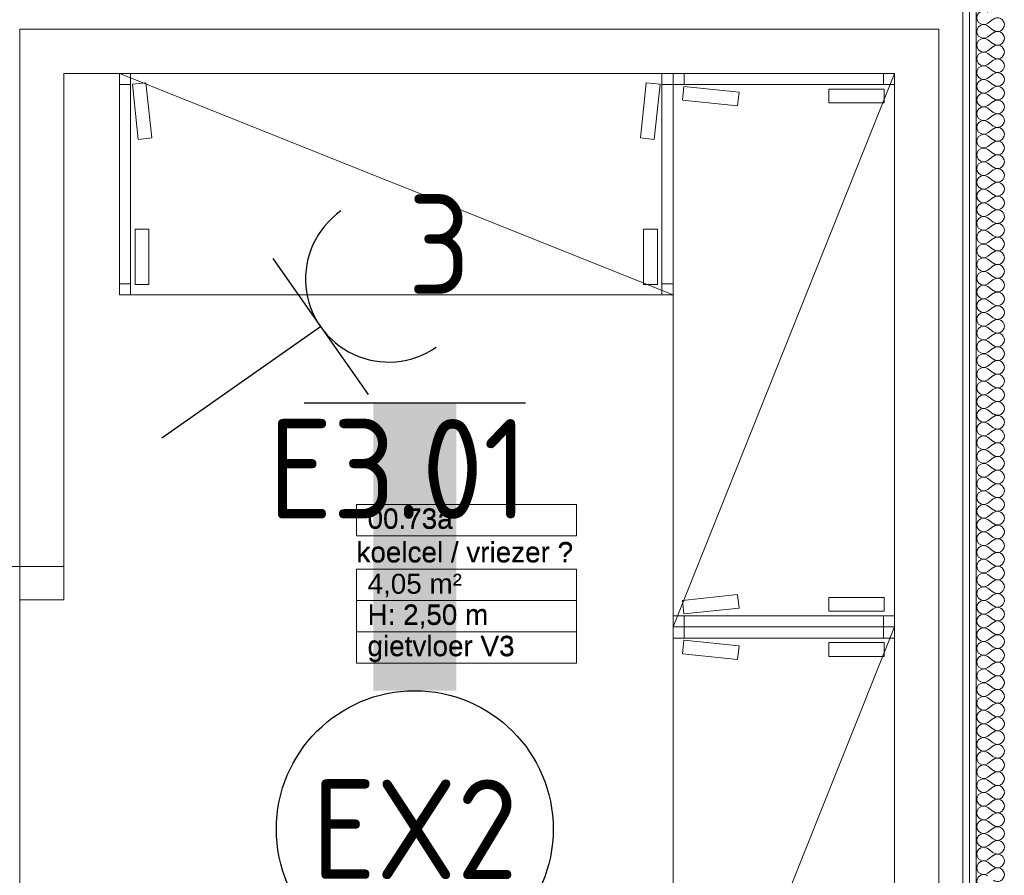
# Model space of a CAD drawing. Header units: millimetres. Extents: x -39149 to 267781, y -2340 to 58540.
# Tile 185 of 244: x 46857 to 48635, y 8418 to 9963. Entities that reach past the tile are written whole.
import ezdxf
from ezdxf.enums import TextEntityAlignment as Align

# ---------------------------------------------------------------- set-up
doc = ezdxf.new("R2010")
doc.units = ezdxf.units.MM
doc.header["$LTSCALE"] = 100
doc.header["$MEASUREMENT"] = 0
for name, color, linetype in [('22 C Binnenwanden', 7, 'Continuous'), ('22 C Binnenwanden Deuren', 7, 'Continuous'), ('22 C Binnenwanden Doorsnede-arcering', 7, 'Continuous'), ('22 C Binnenwanden Laagscheidingslijnen', 7, 'Continuous'), ('73 Keuken', 7, 'Continuous'), ('EL6222--_KRACHT_230', 3, 'Continuous'), ('EL6311--_LICHT_BINNEN', 3, 'Continuous'), ('Z Ruimteoppervlak', 7, 'Continuous'), ('Z Ruimteoppervlak Zone label', 7, 'Continuous'), ('Z Ruimteoppervlak Zone tekst', 7, 'Continuous')]:
    doc.layers.add(name, color=color, linetype=linetype)
doc.styles.add('BURO-018', font='isocp.shx', dxfattribs={"height": 180})
doc.styles.add('GENERATED_STYLE_1', font='arial.ttf')
doc.styles.add('GENERATED_STYLE_2', font='swiss.ttf')
doc.styles.get("Standard").update_dxf_attribs({"font": 'txt', "bigfont": 'BIGFONT.SHX'})

# ---------------------------------------------------------------- blocks, each defined once
blk = doc.blocks.new('koelcel _ vriezer __00.73a_51_7', base_point=(47663.6, 8946.2))
at = {"layer": 'Z Ruimteoppervlak Zone label', "color": 8, "linetype": 'Continuous', "lineweight": 0}
for p, q in [((47465.1, 9087.6), (47862.2, 9087.6)), ((47465.1, 9031), (47465.1, 9087.6)), ((47862.2, 9087.6), (47862.2, 9031)), ((47862.2, 9031), (47465.1, 9031)), ((47465.1, 8970.7), (47862.2, 8970.7)), ((47465.1, 8914.1), (47465.1, 8970.7)), ((47862.2, 8970.7), (47862.2, 8914.1)), ((47862.2, 8914.1), (47465.1, 8914.1)), ((47465.1, 8914.1), (47862.2, 8914.1)), ((47465.1, 8857.5), (47465.1, 8914.1)), ((47862.2, 8914.1), (47862.2, 8857.5)), ((47862.2, 8857.5), (47465.1, 8857.5)), ((47465.1, 8857.5), (47862.2, 8857.5)), ((47465.1, 8801), (47465.1, 8857.5)), ((47862.2, 8857.5), (47862.2, 8801)), ((47862.2, 8801), (47465.1, 8801))]:
    blk.add_line(p, q, dxfattribs=at)
at = {"linetype": 'Continuous', "lineweight": 0, "flags": 1}
for tag in ['ROOM_AREA', 'ROOM_PERIM', 'ROOM_WALLS_SURF', 'ROOM_DOORS_SURF', 'ROOM_WINDS_SURF', 'ROOM_BASELEV', 'ROOM_NET_AREA', 'ROOM_REDUCED_AREA', 'ROOM_CALC_AREA', 'ROOM_VOLUME']:
    blk.add_attdef(tag, text='', height=2000, dxfattribs=at).set_placement((47663.6, 8374.7), align=Align.BOTTOM_LEFT)
at = {"layer": 'Z Ruimteoppervlak Zone tekst', "color": 2, "lineweight": 0, "insert": (47485.1, 8962.4), "char_height": 36, "attachment_point": 1, "style": 'GENERATED_STYLE_1'}
blk.add_mtext('{4,05 m²}', dxfattribs=at)
at = {"layer": 'Z Ruimteoppervlak Zone tekst', "color": 2, "lineweight": 0}
for tag, style, p in [('ROOM_NUMBER', 'GENERATED_STYLE_1', (47485.1, 9032.7)), ('ROOM_NAME', 'GENERATED_STYLE_2', (47465.1, 8972)), ('ROOM_HEIGHT', 'GENERATED_STYLE_1', (47485.1, 8859.2)), ('BASEC', 'GENERATED_STYLE_1', (47485.1, 8802.6))]:
    blk.add_attdef(tag, text='', height=36, dxfattribs=dict(at, style=style)).set_placement(p, align=Align.BOTTOM_LEFT)
blk = doc.blocks.new('*X919')
at = {"layer": '22 C Binnenwanden Doorsnede-arcering', "color": 8, "linetype": 'Continuous', "lineweight": 0}
for p, q in [((48605.4, 9956.8), (48615.3, 9964.2)), ((48605.4, 9951.8), (48615.3, 9944.4)), ((48605.4, 9932), (48615.3, 9939.4)), ((48605.4, 9927), (48615.3, 9919.6)), ((48605.4, 9907.2), (48615.3, 9914.7)), ((48605.4, 9902.3), (48615.3, 9894.9)), ((48605.4, 9882.5), (48615.3, 9889.9)), ((48605.4, 9877.5), (48615.3, 9870.1)), ((48605.4, 9857.7), (48615.3, 9865.1)), ((48605.4, 9852.8), (48615.3, 9845.3)), ((48605.4, 9833), (48615.3, 9840.4)), ((48605.4, 9828), (48615.3, 9820.6)), ((48605.4, 9808.2), (48615.3, 9815.6)), ((48605.4, 9803.2), (48615.3, 9795.8)), ((48605.4, 9783.4), (48615.3, 9790.9)), ((48605.4, 9778.5), (48615.3, 9771)), ((48605.4, 9758.7), (48615.3, 9766.1)), ((48605.4, 9753.7), (48615.3, 9746.3)), ((48605.4, 9733.9), (48615.3, 9741.3)), ((48605.4, 9729), (48615.3, 9721.5)), ((48605.4, 9709.1), (48615.3, 9716.6)), ((48605.4, 9704.2), (48615.3, 9696.8)), ((48605.4, 9684.4), (48615.3, 9691.8)), ((48605.4, 9679.4), (48615.3, 9672)), ((48605.4, 9659.6), (48615.3, 9667)), ((48605.4, 9654.7), (48615.3, 9647.2)), ((48605.4, 9634.9), (48615.3, 9642.3)), ((48605.4, 9629.9), (48615.3, 9622.5)), ((48605.4, 9610.1), (48615.3, 9617.5)), ((48605.4, 9605.1), (48615.3, 9597.7)), ((48605.4, 9585.3), (48615.3, 9592.8)), ((48605.4, 9580.4), (48615.3, 9573)), ((48605.4, 9560.6), (48615.3, 9568)), ((48605.4, 9555.6), (48615.3, 9548.2)), ((48605.4, 9535.8), (48615.3, 9543.2)), ((48605.4, 9530.9), (48615.3, 9523.4)), ((48605.4, 9511), (48615.3, 9518.5)), ((48605.4, 9506.1), (48615.3, 9498.7)), ((48605.4, 9486.3), (48615.3, 9493.7)), ((48605.4, 9481.3), (48615.3, 9473.9)), ((48605.4, 9461.5), (48615.3, 9469)), ((48605.4, 9456.6), (48615.3, 9449.1)), ((48605.4, 9436.8), (48615.3, 9444.2)), ((48605.4, 9431.8), (48615.3, 9424.4)), ((48605.4, 9412), (48615.3, 9419.4)), ((48605.4, 9407), (48615.3, 9399.6)), ((48605.4, 9387.2), (48615.3, 9394.7)), ((48605.4, 9382.3), (48615.3, 9374.9)), ((48605.4, 9362.5), (48615.3, 9369.9)), ((48605.4, 9357.5), (48615.3, 9350.1)), ((48605.4, 9337.7), (48615.3, 9345.1)), ((48605.4, 9332.8), (48615.3, 9325.3)), ((48605.4, 9313), (48615.3, 9320.4)), ((48605.4, 9308), (48615.3, 9300.6)), ((48605.4, 9288.2), (48615.3, 9295.6)), ((48605.4, 9283.2), (48615.3, 9275.8)), ((48605.4, 9263.4), (48615.3, 9270.9)), ((48605.4, 9258.5), (48615.3, 9251)), ((48605.4, 9238.7), (48615.3, 9246.1)), ((48605.4, 9233.7), (48615.3, 9226.3)), ((48605.4, 9213.9), (48615.3, 9221.3)), ((48605.4, 9209), (48615.3, 9201.5)), ((48605.4, 9189.1), (48615.3, 9196.6)), ((48605.4, 9184.2), (48615.3, 9176.8)), ((48605.4, 9164.4), (48615.3, 9171.8)), ((48605.4, 9159.4), (48615.3, 9152)), ((48605.4, 9139.6), (48615.3, 9147)), ((48605.4, 9134.7), (48615.3, 9127.2)), ((48605.4, 9114.9), (48615.3, 9122.3)), ((48605.4, 9109.9), (48615.3, 9102.5)), ((48605.4, 9090.1), (48615.3, 9097.5)), ((48605.4, 9085.1), (48615.3, 9077.7)), ((48605.4, 9065.3), (48615.3, 9072.8)), ((48605.4, 9060.4), (48615.3, 9053)), ((48605.4, 9040.6), (48615.3, 9048)), ((48605.4, 9035.6), (48615.3, 9028.2)), ((48605.4, 9015.8), (48615.3, 9023.2)), ((48605.4, 9010.9), (48615.3, 9003.4)), ((48605.4, 8991), (48615.3, 8998.5)), ((48605.4, 8986.1), (48615.3, 8978.7)), ((48605.4, 8966.3), (48615.3, 8973.7)), ((48605.4, 8961.3), (48615.3, 8953.9)), ((48605.4, 8941.5), (48615.3, 8949)), ((48605.4, 8936.6), (48615.3, 8929.1)), ((48605.4, 8916.8), (48615.3, 8924.2)), ((48605.4, 8911.8), (48615.3, 8904.4)), ((48605.4, 8892), (48615.3, 8899.4)), ((48605.4, 8887), (48615.3, 8879.6)), ((48605.4, 8867.2), (48615.3, 8874.7)), ((48605.4, 8862.3), (48615.3, 8854.9)), ((48605.4, 8842.5), (48615.3, 8849.9)), ((48605.4, 8837.5), (48615.3, 8830.1)), ((48605.4, 8817.7), (48615.3, 8825.1)), ((48605.4, 8812.8), (48615.3, 8805.3)), ((48605.4, 8793), (48615.3, 8800.4)), ((48605.4, 8788), (48615.3, 8780.6)), ((48605.4, 8768.2), (48615.3, 8775.6)), ((48605.4, 8763.2), (48615.3, 8755.8)), ((48605.4, 8743.4), (48615.3, 8750.9)), ((48605.4, 8738.5), (48615.3, 8731)), ((48605.4, 8718.7), (48615.3, 8726.1)), ((48605.4, 8713.7), (48615.3, 8706.3)), ((48605.4, 8693.9), (48615.3, 8701.3)), ((48605.4, 8689), (48615.3, 8681.5)), ((48605.4, 8669.1), (48615.3, 8676.6)), ((48605.4, 8664.2), (48615.3, 8656.8)), ((48605.4, 8644.4), (48615.3, 8651.8)), ((48605.4, 8639.4), (48615.3, 8632)), ((48605.4, 8619.6), (48615.3, 8627)), ((48605.4, 8614.7), (48615.3, 8607.2)), ((48605.4, 8594.9), (48615.3, 8602.3)), ((48605.4, 8589.9), (48615.3, 8582.5)), ((48605.4, 8570.1), (48615.3, 8577.5)), ((48605.4, 8565.1), (48615.3, 8557.7)), ((48605.4, 8545.3), (48615.3, 8552.8)), ((48605.4, 8540.4), (48615.3, 8533)), ((48605.4, 8520.6), (48615.3, 8528)), ((48605.4, 8515.6), (48615.3, 8508.2)), ((48605.4, 8495.8), (48615.3, 8503.2)), ((48605.4, 8490.9), (48615.3, 8483.4)), ((48605.4, 8471), (48615.3, 8478.5)), ((48605.4, 8466.1), (48615.3, 8458.7)), ((48605.4, 8446.3), (48615.3, 8453.7)), ((48605.4, 8441.3), (48615.3, 8433.9)), ((48605.4, 8421.5), (48615.3, 8429))]:
    blk.add_line(p, q, dxfattribs=at)
for centre, start, end in [((48598, 9966.7), 53.1301, 306.8699), ((48622.8, 9954.3), 0, 126.8699), ((48598, 9941.9), 53.1301, 306.8699), ((48622.8, 9954.3), 233.1301, 0), ((48622.8, 9929.5), 0, 126.8699), ((48598, 9917.1), 53.1301, 306.8699), ((48622.8, 9929.5), 233.1301, 0), ((48622.8, 9904.8), 0, 126.8699), ((48598, 9892.4), 53.1301, 306.8699), ((48622.8, 9904.8), 233.1301, 0), ((48622.8, 9880), 0, 126.8699), ((48598, 9867.6), 53.1301, 306.8699), ((48622.8, 9880), 233.1301, 0), ((48598, 9842.9), 53.1301, 306.8699), ((48622.8, 9855.2), 0, 126.8699), ((48622.8, 9855.2), 233.1301, 0), ((48622.8, 9830.5), 0, 126.8699), ((48598, 9818.1), 53.1301, 306.8699), ((48622.8, 9830.5), 233.1301, 0), ((48622.8, 9805.7), 0, 126.8699), ((48598, 9793.3), 53.1301, 306.8699), ((48622.8, 9805.7), 233.1301, 0), ((48598, 9768.6), 53.1301, 306.8699), ((48622.8, 9781), 0, 126.8699), ((48622.8, 9781), 233.1301, 0), ((48622.8, 9756.2), 0, 126.8699), ((48598, 9743.8), 53.1301, 306.8699), ((48622.8, 9756.2), 233.1301, 0), ((48598, 9719), 53.1301, 306.8699), ((48622.8, 9731.4), 0, 126.8699), ((48622.8, 9731.4), 233.1301, 0), ((48622.8, 9706.7), 0, 126.8699), ((48598, 9694.3), 53.1301, 306.8699), ((48622.8, 9706.7), 233.1301, 0), ((48622.8, 9681.9), 0, 126.8699), ((48598, 9669.5), 53.1301, 306.8699), ((48622.8, 9681.9), 233.1301, 0), ((48598, 9644.8), 53.1301, 306.8699), ((48622.8, 9657.1), 0, 126.8699), ((48622.8, 9657.1), 233.1301, 0), ((48622.8, 9632.4), 0, 126.8699), ((48598, 9620), 53.1301, 306.8699), ((48622.8, 9632.4), 233.1301, 0), ((48598, 9595.2), 53.1301, 306.8699), ((48622.8, 9607.6), 0, 126.8699), ((48622.8, 9607.6), 233.1301, 0), ((48622.8, 9582.9), 0, 126.8699), ((48598, 9570.5), 53.1301, 306.8699), ((48622.8, 9582.9), 233.1301, 0), ((48622.8, 9558.1), 0, 126.8699), ((48598, 9545.7), 53.1301, 306.8699), ((48622.8, 9558.1), 233.1301, 0), ((48598, 9521), 53.1301, 306.8699), ((48622.8, 9533.3), 0, 126.8699), ((48622.8, 9533.3), 233.1301, 0), ((48622.8, 9508.6), 0, 126.8699), ((48598, 9496.2), 53.1301, 306.8699), ((48622.8, 9508.6), 233.1301, 0), ((48598, 9471.4), 53.1301, 306.8699), ((48622.8, 9483.8), 0, 126.8699), ((48622.8, 9483.8), 233.1301, 0), ((48622.8, 9459), 0, 126.8699), ((48598, 9446.7), 53.1301, 306.8699), ((48622.8, 9459), 233.1301, 0), ((48622.8, 9434.3), 0, 126.8699), ((48598, 9421.9), 53.1301, 306.8699), ((48622.8, 9434.3), 233.1301, 0), ((48598, 9397.1), 53.1301, 306.8699), ((48622.8, 9409.5), 0, 126.8699), ((48622.8, 9409.5), 233.1301, 0), ((48622.8, 9384.8), 0, 126.8699), ((48598, 9372.4), 53.1301, 306.8699), ((48622.8, 9384.8), 233.1301, 0), ((48622.8, 9360), 0, 126.8699), ((48598, 9347.6), 53.1301, 306.8699), ((48622.8, 9360), 233.1301, 0), ((48622.8, 9335.2), 0, 126.8699), ((48598, 9322.9), 53.1301, 306.8699), ((48622.8, 9335.2), 233.1301, 0), ((48622.8, 9310.5), 0, 126.8699), ((48598, 9298.1), 53.1301, 306.8699), ((48622.8, 9310.5), 233.1301, 0), ((48598, 9273.3), 53.1301, 306.8699), ((48622.8, 9285.7), 0, 126.8699), ((48622.8, 9285.7), 233.1301, 0), ((48622.8, 9261), 0, 126.8699), ((48598, 9248.6), 53.1301, 306.8699), ((48622.8, 9261), 233.1301, 0), ((48622.8, 9236.2), 0, 126.8699), ((48598, 9223.8), 53.1301, 306.8699), ((48622.8, 9236.2), 233.1301, 0), ((48622.8, 9211.4), 0, 126.8699), ((48598, 9199), 53.1301, 306.8699), ((48622.8, 9211.4), 233.1301, 0), ((48622.8, 9186.7), 0, 126.8699), ((48598, 9174.3), 53.1301, 306.8699), ((48622.8, 9186.7), 233.1301, 0), ((48598, 9149.5), 53.1301, 306.8699), ((48622.8, 9161.9), 0, 126.8699), ((48622.8, 9161.9), 233.1301, 0), ((48622.8, 9137.1), 0, 126.8699), ((48598, 9124.8), 53.1301, 306.8699), ((48622.8, 9137.1), 233.1301, 0), ((48622.8, 9112.4), 0, 126.8699), ((48598, 9100), 53.1301, 306.8699), ((48622.8, 9112.4), 233.1301, 0), ((48598, 9075.2), 53.1301, 306.8699), ((48622.8, 9087.6), 0, 126.8699), ((48622.8, 9087.6), 233.1301, 0), ((48622.8, 9062.9), 0, 126.8699), ((48598, 9050.5), 53.1301, 306.8699), ((48622.8, 9062.9), 233.1301, 0), ((48598, 9025.7), 53.1301, 306.8699), ((48622.8, 9038.1), 0, 126.8699), ((48622.8, 9038.1), 233.1301, 0), ((48622.8, 9013.3), 0, 126.8699), ((48598, 9001), 53.1301, 306.8699), ((48622.8, 9013.3), 233.1301, 0), ((48622.8, 8988.6), 0, 126.8699), ((48598, 8976.2), 53.1301, 306.8699), ((48622.8, 8988.6), 233.1301, 0), ((48598, 8951.4), 53.1301, 306.8699), ((48622.8, 8963.8), 0, 126.8699), ((48622.8, 8963.8), 233.1301, 0), ((48622.8, 8939), 0, 126.8699), ((48598, 8926.7), 53.1301, 306.8699), ((48622.8, 8939), 233.1301, 0), ((48598, 8901.9), 53.1301, 306.8699), ((48622.8, 8914.3), 0, 126.8699), ((48622.8, 8914.3), 233.1301, 0), ((48622.8, 8889.5), 0, 126.8699), ((48598, 8877.1), 53.1301, 306.8699), ((48622.8, 8889.5), 233.1301, 0), ((48622.8, 8864.8), 0, 126.8699), ((48598, 8852.4), 53.1301, 306.8699), ((48622.8, 8864.8), 233.1301, 0), ((48598, 8827.6), 53.1301, 306.8699), ((48622.8, 8840), 0, 126.8699), ((48622.8, 8840), 233.1301, 0), ((48622.8, 8815.2), 0, 126.8699), ((48598, 8802.9), 53.1301, 306.8699), ((48622.8, 8815.2), 233.1301, 0), ((48622.8, 8790.5), 0, 126.8699), ((48598, 8778.1), 53.1301, 306.8699), ((48622.8, 8790.5), 233.1301, 0), ((48622.8, 8765.7), 0, 126.8699), ((48598, 8753.3), 53.1301, 306.8699), ((48622.8, 8765.7), 233.1301, 0), ((48622.8, 8741), 0, 126.8699), ((48598, 8728.6), 53.1301, 306.8699), ((48622.8, 8741), 233.1301, 0), ((48598, 8703.8), 53.1301, 306.8699), ((48622.8, 8716.2), 0, 126.8699), ((48622.8, 8716.2), 233.1301, 0), ((48622.8, 8691.4), 0, 126.8699), ((48598, 8679), 53.1301, 306.8699), ((48622.8, 8691.4), 233.1301, 0), ((48622.8, 8666.7), 0, 126.8699), ((48598, 8654.3), 53.1301, 306.8699), ((48622.8, 8666.7), 233.1301, 0), ((48622.8, 8641.9), 0, 126.8699), ((48598, 8629.5), 53.1301, 306.8699), ((48622.8, 8641.9), 233.1301, 0), ((48622.8, 8617.1), 0, 126.8699), ((48598, 8604.8), 53.1301, 306.8699), ((48622.8, 8617.1), 233.1301, 0), ((48598, 8580), 53.1301, 306.8699), ((48622.8, 8592.4), 0, 126.8699), ((48622.8, 8592.4), 233.1301, 0), ((48622.8, 8567.6), 0, 126.8699), ((48598, 8555.2), 53.1301, 306.8699), ((48622.8, 8567.6), 233.1301, 0), ((48622.8, 8542.9), 0, 126.8699), ((48598, 8530.5), 53.1301, 306.8699), ((48622.8, 8542.9), 233.1301, 0), ((48622.8, 8518.1), 0, 126.8699), ((48598, 8505.7), 53.1301, 306.8699), ((48622.8, 8518.1), 233.1301, 0), ((48622.8, 8493.3), 0, 126.8699), ((48598, 8481), 53.1301, 306.8699), ((48622.8, 8493.3), 233.1301, 0), ((48598, 8456.2), 53.1301, 306.8699), ((48622.8, 8468.6), 0, 126.8699), ((48622.8, 8468.6), 233.1301, 0), ((48622.8, 8443.8), 0, 126.8699), ((48598, 8431.4), 53.1301, 306.8699), ((48622.8, 8443.8), 233.1301, 0), ((48622.8, 8419), 0, 126.8699), ((48598, 8406.7), 53.1301, 306.8699), ((48622.8, 8419), 233.1301, 0)]:
    blk.add_arc(centre, 12.4, start, end, dxfattribs=at)
blk = doc.blocks.new('Wall_352_7', base_point=(48610.4, 6900))
at = {"layer": '22 C Binnenwanden', "color": 8, "linetype": 'Continuous', "lineweight": 0}
blk.add_line((48560.4, 10082), (48560.4, 6950), dxfattribs=at)
at = {"layer": '22 C Binnenwanden Laagscheidingslijnen', "color": 8, "linetype": 'Continuous', "lineweight": 0}
for p, q in [((48584.4, 10106), (48584.4, 6950)), ((48572.4, 10094), (48572.4, 6950))]:
    blk.add_line(p, q, dxfattribs=at)
at = {"layer": '22 C Binnenwanden', "color": 1, "lineweight": 0}
blk.add_blockref('*X919', (0, 0), dxfattribs=at)
blk = doc.blocks.new('Wall_365_7', base_point=(48516.8, 7086.3))
at = {"layer": '22 C Binnenwanden', "color": 8, "linetype": 'Continuous', "lineweight": 0}
for p, q in [((48516.8, 7086.3), (48516.8, 9946.3)), ((48436.8, 9866.3), (48436.8, 7166.3))]:
    blk.add_line(p, q, dxfattribs=at)
blk = doc.blocks.new('Wall_366_7', base_point=(48516.8, 9946.3))
at = {"layer": '22 C Binnenwanden', "color": 8, "linetype": 'Continuous', "lineweight": 0}
for p, q in [((48516.8, 9946.3), (46856.8, 9946.3)), ((46936.8, 9866.3), (48436.8, 9866.3))]:
    blk.add_line(p, q, dxfattribs=at)
blk = doc.blocks.new('D1a bi h 14_37')
at = {"layer": '22 C Binnenwanden Deuren', "color": 8, "linetype": 'Continuous', "lineweight": 0}
for p, q in [((-506, 0), (-506, 1012)), ((-506, 0), (-446, 0)), ((-506, 0), (-506, -120)), ((-506, 0), (506, 0)), ((-506, -40), (-506, 0)), ((446, 0), (506, 0)), ((506, -120), (506, 0)), ((506, 0), (506, -40)), ((506, -40), (-506, -40)), ((-506, -40), (-506, -120)), ((-446, -40), (-446, -120)), ((446, -40), (446, -120)), ((506, -40), (506, -120)), ((-506, -120), (-446, -120)), ((446, -120), (506, -120))]:
    blk.add_line(p, q, dxfattribs=at)
blk.add_arc((-506, 0), 1012, 0, 90, dxfattribs=at)
blk = doc.blocks.new('Wall_367_7', base_point=(46856.8, 9946.3))
at = {"layer": '22 C Binnenwanden', "color": 8, "linetype": 'Continuous', "lineweight": 0}
for p, q in [((46856.8, 9946.3), (46856.8, 8975.3)), ((46936.8, 8975.3), (46936.8, 9866.3)), ((46856.8, 8975.3), (46936.8, 8975.3)), ((46856.8, 7963.3), (46936.8, 7963.3)), ((46856.8, 7963.3), (46856.8, 7086.3)), ((46936.8, 7166.3), (46936.8, 7963.3))]:
    blk.add_line(p, q, dxfattribs=at)
at = {"layer": '22 C Binnenwanden Deuren', "color": 1, "linetype": 'Continuous', "lineweight": 0, "xscale": -1, "zscale": 1000, "rotation": 90}
blk.add_blockref('D1a bi h 14_37', (46816.8, 8469.3), dxfattribs=at)
blk = doc.blocks.new('koelcel _ vriezer __00.73a_51_8', base_point=(47663.6, 8946.2))
at = {"layer": 'Z Ruimteoppervlak Zone label', "color": 8, "linetype": 'Continuous', "lineweight": 0}
for p, q in [((47465.1, 9087.6), (47862.2, 9087.6)), ((47465.1, 9031), (47465.1, 9087.6)), ((47862.2, 9087.6), (47862.2, 9031)), ((47862.2, 9031), (47465.1, 9031)), ((47465.1, 8970.7), (47862.2, 8970.7)), ((47465.1, 8914.1), (47465.1, 8970.7)), ((47862.2, 8970.7), (47862.2, 8914.1)), ((47862.2, 8914.1), (47465.1, 8914.1)), ((47465.1, 8914.1), (47862.2, 8914.1)), ((47465.1, 8857.5), (47465.1, 8914.1)), ((47862.2, 8914.1), (47862.2, 8857.5)), ((47862.2, 8857.5), (47465.1, 8857.5)), ((47465.1, 8857.5), (47862.2, 8857.5)), ((47465.1, 8801), (47465.1, 8857.5)), ((47862.2, 8857.5), (47862.2, 8801)), ((47862.2, 8801), (47465.1, 8801))]:
    blk.add_line(p, q, dxfattribs=at)
blk = doc.blocks.new('*U1818')
at = {"color": 0}
for p, q in [((-7.7, 2), (-7.7, -2)), ((7.7, 2), (7.7, -2))]:
    blk.add_line(p, q, dxfattribs=at)
at = {"color": 0, "linetype": 'Continuous'}
blk.add_circle((0, 0), 2.5, dxfattribs=at)
at = {"color": 0}
for points in [[(-2.5, 0.75), (-7.7, 0.75), (-2.5, -0.75), (-7.7, -0.75)], [(2.5, 0.75), (7.7, 0.75), (2.5, -0.75), (7.7, -0.75)]]:
    blk.add_solid(points, dxfattribs=at)
at = {"color": 0, "linetype": 'Continuous', "style": 'BURO-018'}
for tag, p in [('PANEL', (0, 8)), ('CIRCUIT', (0, 5)), ('SUBCIRCUIT', (4.5, 5)), ('LIGHTFIXTURECODE', (0, 0)), ('SWITCHCODE', (4.5, -3))]:
    blk.add_attdef(tag, text='', height=1.8, dxfattribs=at).set_placement(p, align=Align.MIDDLE)
blk = doc.blocks.new('111304')
at = {"color": 0, "linetype": 'Continuous'}
for p, q in [((-1.5, 4.5), (1.5, 4.5)), ((0, 1), (0, 4.5))]:
    blk.add_line(p, q, dxfattribs=at)
blk.add_arc((0, 6), 1.5, 180, 0, dxfattribs=at)
at = {"color": 0, "linetype": 'Continuous', "style": 'BURO-018'}
for tag, p in [('PANEL', (0, 11.5)), ('CIRCUIT', (0, 8.5)), ('SUBCIRCUIT', (4.5, 8.5))]:
    blk.add_attdef(tag, text='', height=1.8, dxfattribs=at).set_placement(p, align=Align.MIDDLE)
at = {"color": 0, "linetype": 'Continuous', "style": 'BURO-018', "flags": 1}
for tag, p in [('POWERCODE', (13, 8.5)), ('ARTICLECODE', (0, 0))]:
    blk.add_attdef(tag, text='', height=1.8, dxfattribs=at).set_placement(p, align=Align.MIDDLE)

msp = doc.modelspace()

# ---------------------------------------------------------------- linework, layer by layer
at = {"layer": '73 Keuken', "color": 8, "linetype": 'Continuous', "lineweight": 0}
for p, q in [((47036.8, 9466.3), (47036.8, 9866.3)), ((47036.8, 9866.3), (47056.8, 9866.3)), ((47036.8, 9866.3), (48036.8, 9466.3)), ((48016.8, 9866.3), (47056.8, 9866.3)), ((47056.8, 9866.3), (47056.8, 9466.3)), ((47056.8, 9866.3), (47056.8, 9466.3)), ((48036.8, 9866.3), (48016.8, 9866.3)), ((48016.8, 9866.3), (48016.8, 9466.3)), ((48016.8, 9466.3), (48016.8, 9866.3)), ((48036.8, 9466.3), (48036.8, 9866.3)), ((48036.8, 9866.3), (48036.8, 9846.3)), ((48436.8, 9866.3), (48036.8, 9866.3)), ((48036.8, 8866.3), (48436.8, 9866.3)), ((48056.8, 9866.3), (48056.8, 9846.3)), ((48416.8, 9866.3), (48416.8, 9846.3)), ((48436.8, 9846.3), (48436.8, 9866.3)), ((47056.8, 9846.3), (47036.8, 9846.3)), ((47060.3, 9846.5), (47084.7, 9849.1)), ((47070.9, 9747.1), (47060.3, 9846.5)), ((47084.7, 9849.1), (47095.3, 9749.7)), ((47977.9, 9749.7), (47988.4, 9849.1)), ((47988.4, 9849.1), (48013.3, 9846.5)), ((48013.3, 9846.5), (48002.8, 9747.1)), ((48036.8, 9846.3), (48016.8, 9846.3)), ((48036.8, 9846.3), (48436.8, 9846.3)), ((48036.8, 9846.3), (48036.8, 8886.3)), ((48436.8, 9846.3), (48036.8, 9846.3)), ((48054, 9817.9), (48056.6, 9842.8)), ((48056.6, 9842.8), (48156.1, 9832.2)), ((48318.4, 9813), (48318.4, 9838)), ((48318.4, 9838), (48418.4, 9838)), ((48418.4, 9838), (48418.4, 9813)), ((48436.8, 8886.3), (48436.8, 9846.3)), ((48153.4, 9807.4), (48054, 9817.9)), ((48156.1, 9832.2), (48153.4, 9807.4)), ((48418.4, 9813), (48318.4, 9813)), ((47095.3, 9749.7), (47070.9, 9747.1)), ((48002.8, 9747.1), (47977.9, 9749.7)), ((47065.1, 9584.7), (47065.1, 9484.7)), ((47090.1, 9584.7), (47065.1, 9584.7)), ((47090.1, 9484.7), (47090.1, 9584.7)), ((47983.5, 9484.7), (47983.5, 9584.7)), ((47983.5, 9584.7), (48008.5, 9584.7)), ((48008.5, 9584.7), (48008.5, 9484.7)), ((47056.8, 9486.3), (47036.8, 9486.3)), ((47065.1, 9484.7), (47090.1, 9484.7)), ((48008.5, 9484.7), (47983.5, 9484.7)), ((48036.8, 9486.3), (48016.8, 9486.3)), ((47056.8, 9466.3), (47036.8, 9466.3)), ((47056.8, 9466.3), (48016.8, 9466.3)), ((48016.8, 9466.3), (48036.8, 9466.3)), ((48054, 8914.2), (48153.5, 8924.8)), ((48056.6, 8889.8), (48054, 8914.2)), ((48153.5, 8924.8), (48156.1, 8900.4)), ((48418.4, 8919.6), (48318.4, 8919.6)), ((48318.4, 8919.6), (48318.4, 8894.6)), ((48418.4, 8894.6), (48418.4, 8919.6)), ((48156.1, 8900.4), (48056.6, 8889.8)), ((48318.4, 8894.6), (48418.4, 8894.6)), ((48036.8, 8886.3), (48436.8, 8886.3)), ((48036.8, 8866.3), (48036.8, 8886.3)), ((48036.8, 8886.3), (48436.8, 8886.3)), ((48056.8, 8886.3), (48056.8, 8866.3)), ((48416.8, 8886.3), (48416.8, 8866.3)), ((48436.8, 8886.3), (48436.8, 8866.3)), ((48036.8, 8866.3), (48036.8, 8846.3)), ((48436.8, 8866.3), (48036.8, 8866.3)), ((48036.8, 7866.3), (48436.8, 8866.3)), ((48436.8, 8866.3), (48036.8, 8866.3)), ((48056.8, 8866.3), (48056.8, 8846.3)), ((48416.8, 8866.3), (48416.8, 8846.3)), ((48436.8, 8846.3), (48436.8, 8866.3)), ((48036.8, 8846.3), (48436.8, 8846.3)), ((48036.8, 8846.3), (48036.8, 7886.3)), ((48436.8, 8846.3), (48036.8, 8846.3)), ((48054, 8817.9), (48056.6, 8842.8)), ((48056.6, 8842.8), (48156.1, 8832.2)), ((48436.8, 7886.3), (48436.8, 8846.3)), ((48156.1, 8832.2), (48153.4, 8807.4)), ((48318.4, 8813), (48318.4, 8838)), ((48318.4, 8838), (48418.4, 8838)), ((48418.4, 8838), (48418.4, 8813)), ((48153.4, 8807.4), (48054, 8817.9)), ((48418.4, 8813), (48318.4, 8813))]:
    msp.add_line(p, q, dxfattribs=at)

# ---------------------------------------------------------------- block references
at = {"layer": '22 C Binnenwanden', "color": 1, "lineweight": 0}
for name, p in [('Wall_352_7', (48610.4, 6900)), ('Wall_367_7', (46856.8, 9946.3)), ('Wall_366_7', (48516.8, 9946.3)), ('Wall_365_7', (48516.8, 7086.3))]:
    msp.add_blockref(name, p, dxfattribs=at)
at = {"layer": 'EL6222--_KRACHT_230', "linetype": 'Continuous'}
ref = msp.add_blockref('111304', (47031.6, 9150.7), dxfattribs=dict(at, xscale=100, yscale=100, zscale=100, rotation=304.9999999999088))
ref.add_attrib('CIRCUIT', '3', dxfattribs={"layer": '0', "color": 3, "linetype": 'ByBlock', "height": 180, "style": 'BURO-018'}).set_placement((47614.6, 9557.8), align=Align.MIDDLE)
ref.add_attrib('SUBCIRCUIT', 'E3.01', dxfattribs={"layer": '0', "color": 3, "linetype": 'ByBlock', "height": 180, "style": 'BURO-018'}).set_placement((47540.4, 9152.1), align=Align.MIDDLE)
at = {"layer": 'EL6311--_LICHT_BINNEN', "linetype": 'Continuous'}
ref = msp.add_blockref('*U1818', (47570.4, 8501.2), dxfattribs=dict(at, xscale=100, yscale=100, zscale=100, rotation=90))
ref.add_attrib('LIGHTFIXTURECODE', 'EX2', dxfattribs={"layer": '0', "color": 0, "linetype": 'ByBlock', "height": 180, "style": 'BURO-018'}).set_placement((47570.4, 8501.2), align=Align.MIDDLE)
ref.add_attrib('SWITCHCODE', 'g', dxfattribs={"layer": '0', "linetype": 'ByBlock', "height": 180, "style": 'BURO-018'}).set_placement((47916.2, 7806.7), align=Align.MIDDLE)
at = {"layer": 'Z Ruimteoppervlak', "color": 2, "linetype": 'Continuous', "lineweight": 0}
ref = msp.add_blockref('koelcel _ vriezer __00.73a_51_7', (47663.6, 8946.2), dxfattribs=at)
ref.add_attrib('ROOM_NAME', 'koelcel / vriezer ?', dxfattribs={"layer": 'Z Ruimteoppervlak Zone tekst', "color": 2, "linetype": 'Continuous', "lineweight": 0, "height": 36, "style": 'GENERATED_STYLE_2'}).set_placement((47465.1, 8972), align=Align.BOTTOM_LEFT)
ref.add_attrib('ROOM_NUMBER', '00.73a', dxfattribs={"layer": 'Z Ruimteoppervlak Zone tekst', "color": 2, "linetype": 'Continuous', "lineweight": 0, "height": 36, "style": 'GENERATED_STYLE_1'}).set_placement((47485.1, 9032.7), align=Align.BOTTOM_LEFT)
ref.add_attrib('ROOM_HEIGHT', 'H: 2,50 m', dxfattribs={"layer": 'Z Ruimteoppervlak Zone tekst', "color": 2, "linetype": 'Continuous', "lineweight": 0, "height": 36, "style": 'GENERATED_STYLE_1'}).set_placement((47485.1, 8859.2), align=Align.BOTTOM_LEFT)
ref.add_attrib('BASEC', 'gietvloer V3', dxfattribs={"layer": 'Z Ruimteoppervlak Zone tekst', "color": 2, "linetype": 'Continuous', "lineweight": 0, "height": 36, "style": 'GENERATED_STYLE_1'}).set_placement((47485.1, 8802.6), align=Align.BOTTOM_LEFT)
ref = msp.add_blockref('koelcel _ vriezer __00.73a_51_8', (47663.6, 8946.2), dxfattribs=at)
ref.add_attrib('ROOM_NAME', 'koelcel / vriezer ?', (47465.1, 8984), dxfattribs={"layer": 'Z Ruimteoppervlak Zone tekst', "color": 2, "linetype": 'Continuous', "lineweight": 0, "height": 36, "style": 'GENERATED_STYLE_2'})
ref.add_attrib('ROOM_NUMBER', '00.73a', (47485.1, 9044.6), dxfattribs={"layer": 'Z Ruimteoppervlak Zone tekst', "color": 2, "linetype": 'Continuous', "lineweight": 0, "height": 36, "style": 'GENERATED_STYLE_1'})
ref.add_attrib('ROOM_HEIGHT', 'H: 2,50 m', (47485.1, 8871.1), dxfattribs={"layer": 'Z Ruimteoppervlak Zone tekst', "color": 2, "linetype": 'Continuous', "lineweight": 0, "height": 36, "style": 'GENERATED_STYLE_1'})
ref.add_attrib('BASEC', 'gietvloer V3', (47485.1, 8814.5), dxfattribs={"layer": 'Z Ruimteoppervlak Zone tekst', "color": 2, "linetype": 'Continuous', "lineweight": 0, "height": 36, "style": 'GENERATED_STYLE_1'})

doc.saveas('drawing.dxf')
